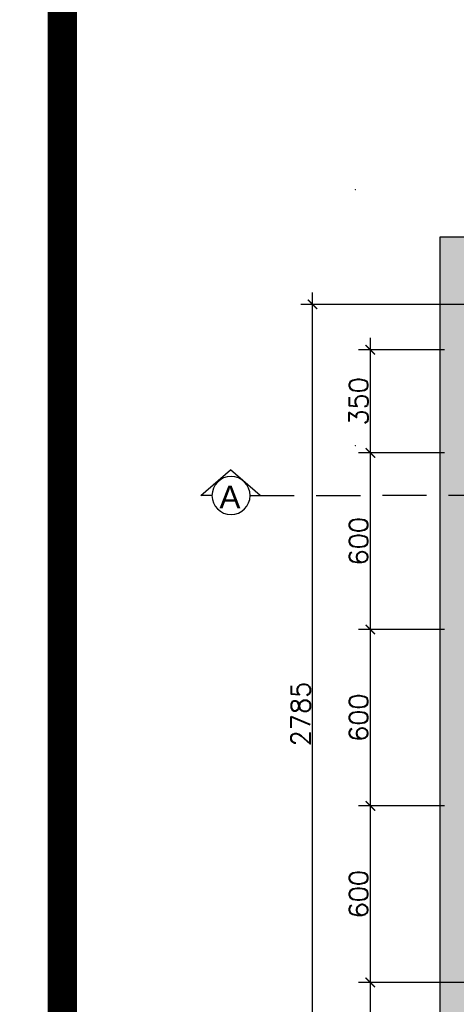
# Model space of a CAD drawing. Header units: millimetres. Extents: x -115474967 to 444143, y -74377 to 241828222.
# Tile 171 of 256: x -106411 to -104926, y 245255 to 248603. Entities that reach past the tile are written whole.
import ezdxf

# ---------------------------------------------------------------- set-up
doc = ezdxf.new("R2010")
doc.units = ezdxf.units.MM
doc.header["$MEASUREMENT"] = 0
doc.linetypes.add('2DASHED', pattern=[0.75, 0.5, -0.25])
for name, color, linetype in [('00-2 Walls', 4, 'Continuous'), ('CEIL-PLAN', 7, 'Continuous'), ('DIMS-20', 9, 'Continuous'), ('DIMS-50', 9, 'Continuous'), ('EB Retained', 9, 'Continuous'), ('TEXT-REFN', 5, 'Continuous')]:
    doc.layers.add(name, color=color, linetype=linetype)
doc.layers.add('0_cons_01', color=40, linetype='Continuous', lineweight=0, plot=False)
doc.layers.add('Interior - Furniture _Pen_No__2', color=8, linetype='Continuous', lineweight=15)
doc.styles.add('DIMS', font='simplex.shx')
doc.styles.add('TEXT-20', font='arial.ttf', dxfattribs={"height": 40})
doc.dimstyles.new('DIM-20', dxfattribs={"dimscale": 4, "dimtxt": 10, "dimasz": 8, "dimexe": 10, "dimexo": 5, "dimgap": 4, "dimtad": 1, "dimdec": 0, "dimrnd": 5, "dimdsep": 46, "dimtxsty": 'DIMS', "dimblk": 'ARCHTICK', "dimcen": 25, "dimdle": 10, "dimclrd": 9, "dimclre": 9, "dimclrt": 4, "dimadec": 0, "dimazin": 0, "dimtfac": 1, "dimtdec": 0, "dimtmove": 2, "dimatfit": 2, "dimfxl": 1, "dimtolj": 1, "dimtzin": 0, "dimarcsym": 0})

# ---------------------------------------------------------------- blocks, each defined once
blk = doc.blocks.new('_ArchTick')
at = {"color": 0, "linetype": 'ByBlock', "const_width": 0.15}
blk.add_lwpolyline([(-0.5, -0.5), (0.5, 0.5)], dxfattribs=at)
blk = doc.blocks.new('*D456')
at = {"layer": 'Defpoints', "color": 0, "transparency": 16777216}
for p in [(-105415.2, 247634.6), (-104866, 247634.6), (-104866, 244849.6)]:
    blk.add_point(p, dxfattribs=at)
at = {"layer": 'DIMS-20', "color": 9, "lineweight": -2, "transparency": 16777216}
for p, q in [((-105415.2, 244809.6), (-105415.2, 247674.6)), ((-104886, 247634.6), (-105455.2, 247634.6)), ((-104886, 244849.6), (-105455.2, 244849.6))]:
    blk.add_line(p, q, dxfattribs=at)
at = {"layer": 'DIMS-20', "color": 9, "lineweight": -2, "transparency": 16777216, "xscale": 32, "yscale": 32, "zscale": 32}
for p, rotation in [((-105415.2, 247634.6), 90), ((-105415.2, 244849.6), 270)]:
    blk.add_blockref('_ArchTick', p, dxfattribs=dict(at, rotation=rotation))
at = {"layer": 'DIMS-20', "color": 4, "transparency": 16777216, "insert": (-105455.2, 246242.1), "char_height": 64, "attachment_point": 5, "rotation": 90, "style": 'DIMS'}
blk.add_mtext('\\A1;2785', dxfattribs=at)
blk = doc.blocks.new('*D327')
at = {"layer": 'Defpoints', "color": 0, "transparency": 16777216}
for p in [(-105218.4, 245329.6), (-104016.3, 245329.6), (-104103.7, 244844.6)]:
    blk.add_point(p, dxfattribs=at)
at = {"layer": 'DIMS-20', "color": 9, "lineweight": -2, "transparency": 16777216}
for p, q in [((-105218.4, 244804.6), (-105218.4, 245369.6)), ((-104036.3, 245329.6), (-105258.4, 245329.6)), ((-104123.7, 244844.6), (-105258.4, 244844.6))]:
    blk.add_line(p, q, dxfattribs=at)
at = {"layer": 'DIMS-20', "color": 9, "lineweight": -2, "transparency": 16777216, "xscale": 32, "yscale": 32, "zscale": 32}
for p, rotation in [((-105218.4, 245329.6), 90), ((-105218.4, 244844.6), 270)]:
    blk.add_blockref('_ArchTick', p, dxfattribs=dict(at, rotation=rotation))
at = {"layer": 'DIMS-20', "color": 4, "transparency": 16777216, "insert": (-105258.4, 245087.1), "char_height": 64, "attachment_point": 5, "rotation": 90, "style": 'DIMS'}
blk.add_mtext('\\A1;485', dxfattribs=at)
blk = doc.blocks.new('*D328')
at = {"layer": 'Defpoints', "color": 0, "transparency": 16777216}
for p in [(-105218.4, 245929.6), (-104946.3, 245929.6), (-104016.3, 245329.6)]:
    blk.add_point(p, dxfattribs=at)
at = {"layer": 'DIMS-20', "color": 9, "lineweight": -2, "transparency": 16777216}
for p, q in [((-105218.4, 245289.6), (-105218.4, 245969.6)), ((-104966.3, 245929.6), (-105258.4, 245929.6)), ((-104036.3, 245329.6), (-105258.4, 245329.6))]:
    blk.add_line(p, q, dxfattribs=at)
at = {"layer": 'DIMS-20', "color": 9, "lineweight": -2, "transparency": 16777216, "xscale": 32, "yscale": 32, "zscale": 32}
for p, rotation in [((-105218.4, 245929.6), 90), ((-105218.4, 245329.6), 270)]:
    blk.add_blockref('_ArchTick', p, dxfattribs=dict(at, rotation=rotation))
at = {"layer": 'DIMS-20', "color": 4, "transparency": 16777216, "insert": (-105258.4, 245629.6), "char_height": 64, "attachment_point": 5, "rotation": 90, "style": 'DIMS'}
blk.add_mtext('\\A1;600', dxfattribs=at)
blk = doc.blocks.new('*D329')
at = {"layer": 'Defpoints', "color": 0, "transparency": 16777216}
for p in [(-105218.4, 246529.6), (-104946.3, 246529.6), (-104946.3, 245929.6)]:
    blk.add_point(p, dxfattribs=at)
at = {"layer": 'DIMS-20', "color": 9, "lineweight": -2, "transparency": 16777216}
for p, q in [((-105218.4, 245889.6), (-105218.4, 246569.6)), ((-104966.3, 246529.6), (-105258.4, 246529.6)), ((-104966.3, 245929.6), (-105258.4, 245929.6))]:
    blk.add_line(p, q, dxfattribs=at)
at = {"layer": 'DIMS-20', "color": 9, "lineweight": -2, "transparency": 16777216, "xscale": 32, "yscale": 32, "zscale": 32}
for p, rotation in [((-105218.4, 246529.6), 90), ((-105218.4, 245929.6), 270)]:
    blk.add_blockref('_ArchTick', p, dxfattribs=dict(at, rotation=rotation))
at = {"layer": 'DIMS-20', "color": 4, "transparency": 16777216, "insert": (-105258.4, 246229.6), "char_height": 64, "attachment_point": 5, "rotation": 90, "style": 'DIMS'}
blk.add_mtext('\\A1;600', dxfattribs=at)
blk = doc.blocks.new('*D330')
at = {"layer": 'Defpoints', "color": 0, "transparency": 16777216}
for p in [(-105218.4, 247129.6), (-104946.3, 247129.6), (-104946.3, 246529.6)]:
    blk.add_point(p, dxfattribs=at)
at = {"layer": 'DIMS-20', "color": 9, "lineweight": -2, "transparency": 16777216}
for p, q in [((-105218.4, 246489.6), (-105218.4, 247169.6)), ((-104966.3, 247129.6), (-105258.4, 247129.6)), ((-104966.3, 246529.6), (-105258.4, 246529.6))]:
    blk.add_line(p, q, dxfattribs=at)
at = {"layer": 'DIMS-20', "color": 9, "lineweight": -2, "transparency": 16777216, "xscale": 32, "yscale": 32, "zscale": 32}
for p, rotation in [((-105218.4, 247129.6), 90), ((-105218.4, 246529.6), 270)]:
    blk.add_blockref('_ArchTick', p, dxfattribs=dict(at, rotation=rotation))
at = {"layer": 'DIMS-20', "color": 4, "transparency": 16777216, "insert": (-105258.4, 246829.6), "char_height": 64, "attachment_point": 5, "rotation": 90, "style": 'DIMS'}
blk.add_mtext('\\A1;600', dxfattribs=at)
blk = doc.blocks.new('*D331')
at = {"layer": 'Defpoints', "color": 0, "transparency": 16777216}
for p in [(-105218.4, 247480.6), (-104946.3, 247480.6), (-104946.3, 247129.6)]:
    blk.add_point(p, dxfattribs=at)
at = {"layer": 'DIMS-20', "color": 9, "lineweight": -2, "transparency": 16777216}
for p, q in [((-105218.4, 247089.6), (-105218.4, 247520.6)), ((-104966.3, 247480.6), (-105258.4, 247480.6)), ((-104966.3, 247129.6), (-105258.4, 247129.6))]:
    blk.add_line(p, q, dxfattribs=at)
at = {"layer": 'DIMS-20', "color": 9, "lineweight": -2, "transparency": 16777216, "xscale": 32, "yscale": 32, "zscale": 32}
for p, rotation in [((-105218.4, 247480.6), 90), ((-105218.4, 247129.6), 270)]:
    blk.add_blockref('_ArchTick', p, dxfattribs=dict(at, rotation=rotation))
at = {"layer": 'DIMS-20', "color": 4, "transparency": 16777216, "insert": (-105258.4, 247305.1), "char_height": 64, "attachment_point": 5, "rotation": 90, "style": 'DIMS'}
blk.add_mtext('\\A1;350', dxfattribs=at)
blk = doc.blocks.new('A$C69671385')
at = {"layer": 'DIMS-50', "color": 3}
for p, q in [((0, 168.7), (262.1, 397.3)), ((524.2, 168.7), (262.1, 397.3)), ((88.2, 168.7), (0, 168.7)), ((425.6, 168.7), (524.2, 168.7))]:
    blk.add_line(p, q, dxfattribs=at)
at = {"layer": 'TEXT-REFN'}
blk.add_circle((256.9, 168.7), 168.7, dxfattribs=at)

msp = doc.modelspace()

# ---------------------------------------------------------------- hatches: boundary and pattern name
at = {"layer": 'EB Retained', "lineweight": 0, "true_color": 0xbababa}
h = msp.add_hatch(color=9, dxfattribs=at)
h.dxf.hatch_style = 1
h.paths.add_polyline_path([(-102895.97035, 247634.62972), (-102530.97035, 247634.62972), (-102530.97035, 247864.62972), (-104980.97035, 247864.62972), (-104980.97035, 247634.62972), (-104980.97035, 244085.62972), (-104865.97035, 244085.62972), (-104865.97035, 244729.62972), (-104125.97035, 244729.62972), (-104125.97035, 244844.62972), (-104865.97035, 244844.62972), (-104865.97035, 247634.62972), (-103125.97035, 247634.62972), (-103125.97035, 244119.62972), (-102895.97035, 244119.62972), (-102895.97035, 245089.62972), (-101969.01026, 245089.62972), (-101956.60209, 245319.62972), (-102895.97035, 245319.62972)])

# ---------------------------------------------------------------- linework, layer by layer
at = {"layer": '00-2 Walls'}
for p, q in [((-104980.97035, 247634.62972), (-104980.97035, 247864.62972)), ((-104980.97035, 247864.62972), (-102530.97035, 247864.62972)), ((-104980.97035, 244085.62972), (-104980.97035, 247634.62972))]:
    msp.add_line(p, q, dxfattribs=at)
at = {"layer": '0_cons_01', "const_width": 100}
for points in [[(-128530.80429, 254090.94116), (-106265.70573, 254090.94116), (-106265.70573, 237865.70406), (-128530.80429, 237865.70406)], [(-84695.2039, 243166.19105), (-106265.70573, 243166.19105), (-106265.70573, 254090.94116), (-84695.2039, 254090.94116)]]:
    msp.add_lwpolyline(points, close=True, dxfattribs=at)
at = {"layer": 'CEIL-PLAN', "color": 6, "linetype": '2DASHED', "ltscale": 300}
msp.add_lwpolyline([(-105627.22852, 246984.8896), (-102310.98812, 246989.57729)], dxfattribs=at)
msp.add_lwpolyline([(-105627.22852, 246984.8896), (-102310.98812, 246989.57729)], dxfattribs=at)
at = {"layer": 'Interior - Furniture _Pen_No__2', "color": 8, "linetype": 'Continuous', "lineweight": 0}
for p in [(-105269.01348, 248024.35165), (-105269.01348, 247154.35165)]:
    msp.add_point(p, dxfattribs=at)

# ---------------------------------------------------------------- block references
at = {"layer": 'DIMS-50', "color": 3, "xscale": -0.3839999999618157, "yscale": 0.3839999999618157, "zscale": 0.3839999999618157, "rotation": 359.9999999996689}
msp.add_blockref('A$C69671385', (-105593.37422, 246920.10823), dxfattribs=at)
msp.add_blockref('A$C69671385', (-105593.37422, 246920.10823), dxfattribs=at)

# ---------------------------------------------------------------- texts
at = {"layer": 'TEXT-REFN', "color": 2, "linetype": 'Continuous', "style": 'TEXT-20'}
msp.add_text('A', height=76.8, dxfattribs=at).set_placement((-105731.51831, 246941.29136))

# ---------------------------------------------------------------- dimensions: what is measured, and where the dimension line sits
at = {"layer": 'DIMS-20'}
for base, p1, p2, picture, middle in [((-105415.2066, 247634.62972), (-104865.97035, 244849.62972), (-104865.97035, 247634.62972), '*D456', (-105455.2066, 246242.12972)), ((-105218.40142, 247480.62972), (-104946.29621, 247129.62972), (-104946.29621, 247480.62972), '*D331', (-105258.40142, 247305.12972)), ((-105218.40142, 247129.62972), (-104946.29621, 246529.62972), (-104946.29621, 247129.62972), '*D330', (-105258.40142, 246829.62972)), ((-105218.40142, 246529.62972), (-104946.29621, 245929.62972), (-104946.29621, 246529.62972), '*D329', (-105258.40142, 246229.62972)), ((-105218.40142, 245929.62972), (-104016.29621, 245329.62972), (-104946.29621, 245929.62972), '*D328', (-105258.40142, 245629.62972)), ((-105218.40142, 245329.62972), (-104103.74813, 244844.62972), (-104016.29621, 245329.62972), '*D327', (-105258.40142, 245087.12972))]:
    dim = msp.add_linear_dim(base=base, p1=p1, p2=p2, angle=90, dimstyle='DIM-20', override={"dimtxt": 16, "dimgap": 2}, dxfattribs=at)
    dim.commit()
    dim.dimension.update_dxf_attribs({"geometry": picture, "text_midpoint": middle})

doc.saveas('drawing.dxf')
